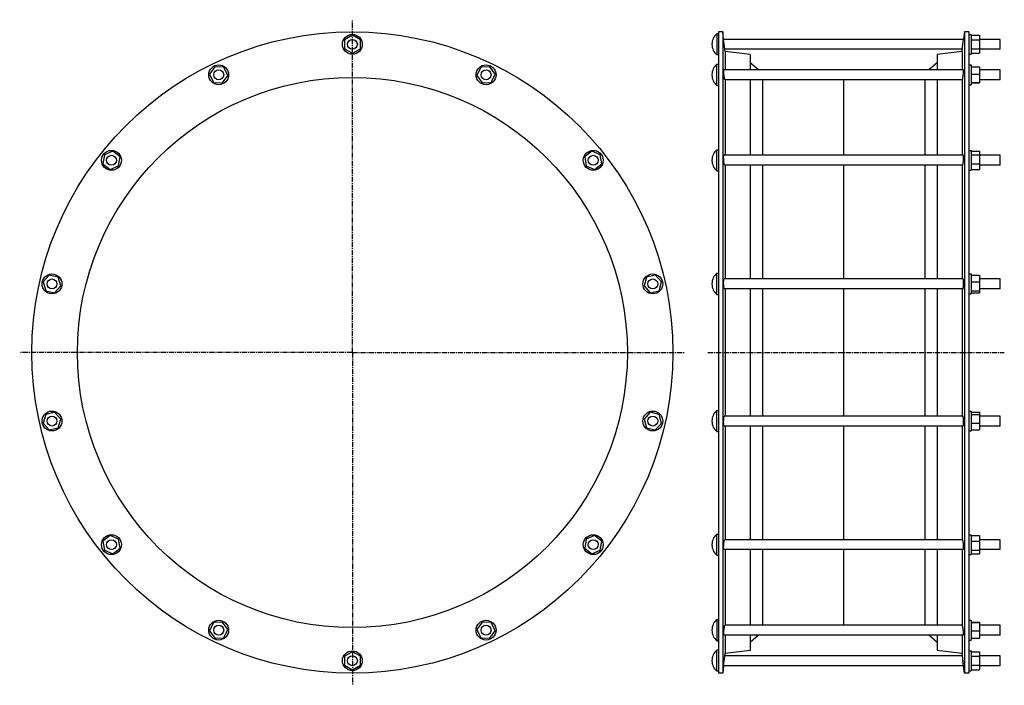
# Model space of a CAD drawing. Header units: millimetres. Extents: x -648 to 541, y -171 to 632.
import ezdxf

# ---------------------------------------------------------------- set-up
doc = ezdxf.new("R2010")
doc.units = ezdxf.units.MM
doc.header["$LTSCALE"] = 16.335
doc.linetypes.add('CENTER', pattern=[0.6, 0.375, -0.075, 0.075, -0.075])
doc.layers.get('0').update_dxf_attribs({"linetype": 'CONTINUOUS'})
doc.layers.add('AXES', color=7, linetype='CONTINUOUS')
doc.layers.add('SURFS', color=7, linetype='CONTINUOUS')

msp = doc.modelspace()

# ---------------------------------------------------------------- linework, layer by layer
at = {"color": 7, "linetype": 'Continuous'}
for p, q in [((-246.1, 613.1), (-255.7, 607.7)), ((-255.7, 607.7), (-255.7, 596.7)), ((-236.5, 607.7), (-246.1, 613.1)), ((-236.5, 596.7), (-236.5, 607.7)), ((498, 614.2), (501, 614.2)), ((501, 614.2), (501, 590.2)), ((501, 613.1), (511, 613.1)), ((501, 607.7), (511, 607.7)), ((511, 613.1), (511, 591.4)), ((-255.7, 596.7), (-246.1, 591.4)), ((-246.1, 591.4), (-236.5, 596.7)), ((501, 596.7), (511, 596.7)), ((498, 590.2), (501, 590.2)), ((501, 591.4), (511, 591.4)), ((-412.2, 575.2), (-418.6, 566.2)), ((-401.2, 574.5), (-412.2, 575.2)), ((-396.4, 564.6), (-401.2, 574.5)), ((-91, 574.5), (-95.8, 564.6)), ((-80, 575.2), (-91, 574.5)), ((-73.6, 566.2), (-80, 575.2)), ((498, 577.4), (501, 577.4)), ((501, 577.4), (501, 553.4)), ((501, 575.2), (511, 575.2)), ((511, 575.2), (511, 555.6)), ((-418.6, 566.2), (-413.8, 556.2)), ((-402.8, 555.6), (-396.4, 564.6)), ((-95.8, 564.6), (-89.4, 555.6)), ((-78.4, 556.2), (-73.6, 566.2)), ((501, 566.2), (511, 566.2)), ((-413.8, 556.2), (-402.8, 555.6)), ((-89.4, 555.6), (-78.4, 556.2)), ((498, 553.4), (501, 553.4)), ((501, 556.2), (511, 556.2)), ((501, 555.6), (511, 555.6)), ((-545.5, 468.9), (-547.3, 458.1)), ((-535.3, 473.1), (-545.5, 468.9)), ((-526.6, 466.3), (-535.3, 473.1)), ((-528.5, 455.4), (-526.6, 466.3)), ((43, 473.1), (34.4, 466.3)), ((34.4, 466.3), (36.2, 455.4)), ((53.2, 468.9), (43, 473.1)), ((55, 458.1), (53.2, 468.9)), ((498, 474.2), (501, 474.2)), ((501, 474.2), (501, 450.2)), ((501, 473.1), (511, 473.1)), ((501, 468.9), (511, 468.9)), ((511, 473.1), (511, 451.2)), ((-547.3, 458.1), (-538.7, 451.2)), ((-538.7, 451.2), (-528.5, 455.4)), ((36.2, 455.4), (46.4, 451.2)), ((46.4, 451.2), (55, 458.1)), ((501, 458.1), (511, 458.1)), ((498, 450.2), (501, 450.2)), ((501, 451.2), (511, 451.2)), ((-612, 323.6), (-619.4, 315.4)), ((-601.3, 321.2), (-612, 323.6)), ((-598.2, 310.6), (-601.3, 321.2)), ((109, 321.2), (106, 310.6)), ((119.8, 323.6), (109, 321.2)), ((127.2, 315.4), (119.8, 323.6)), ((498, 325), (501, 325)), ((501, 325), (501, 301)), ((501, 323.6), (511, 323.6)), ((511, 323.6), (511, 302.4)), ((-619.4, 315.4), (-616.3, 304.8)), ((-605.6, 302.4), (-598.2, 310.6)), ((106, 310.6), (113.3, 302.4)), ((124.1, 304.8), (127.2, 315.4)), ((501, 315.4), (511, 315.4)), ((-616.3, 304.8), (-605.6, 302.4)), ((113.3, 302.4), (124.1, 304.8)), ((498, 301), (501, 301)), ((501, 304.8), (511, 304.8)), ((501, 302.4), (511, 302.4)), ((-616.3, 155.6), (-619.4, 145)), ((-605.6, 158.1), (-616.3, 155.6)), ((-598.2, 149.9), (-605.6, 158.1)), ((113.3, 158.1), (106, 149.9)), ((124.1, 155.6), (113.3, 158.1)), ((127.2, 145), (124.1, 155.6)), ((498, 159.5), (501, 159.5)), ((501, 159.5), (501, 135.5)), ((501, 158.1), (511, 158.1)), ((501, 155.6), (511, 155.6)), ((511, 158.1), (511, 136.8)), ((-619.4, 145), (-612, 136.8)), ((-601.3, 139.3), (-598.2, 149.9)), ((106, 149.9), (109, 139.3)), ((119.8, 136.8), (127.2, 145)), ((501, 145), (511, 145)), ((-612, 136.8), (-601.3, 139.3)), ((109, 139.3), (119.8, 136.8)), ((498, 135.5), (501, 135.5)), ((501, 136.8), (511, 136.8)), ((-538.7, 9.3), (-547.3, 2.4)), ((-547.3, 2.4), (-545.5, -8.5)), ((-528.5, 5.1), (-538.7, 9.3)), ((-526.6, -5.8), (-528.5, 5.1)), ((36.2, 5.1), (34.4, -5.8)), ((46.4, 9.3), (36.2, 5.1)), ((55, 2.4), (46.4, 9.3)), ((53.2, -8.5), (55, 2.4)), ((498, 10.3), (501, 10.3)), ((501, 10.3), (501, -13.7)), ((501, 9.3), (511, 9.3)), ((501, 2.4), (511, 2.4)), ((511, 9.3), (511, -12.7)), ((-545.5, -8.5), (-535.3, -12.7)), ((-535.3, -12.7), (-526.6, -5.8)), ((34.4, -5.8), (43, -12.7)), ((43, -12.7), (53.2, -8.5)), ((501, -8.5), (511, -8.5)), ((498, -13.7), (501, -13.7)), ((501, -12.7), (511, -12.7)), ((498, -92.9), (501, -92.9)), ((501, -92.9), (501, -116.9)), ((-413.8, -95.8), (-418.6, -105.7)), ((-418.6, -105.7), (-412.2, -114.7)), ((-402.8, -95.1), (-413.8, -95.8)), ((-396.4, -104.1), (-402.8, -95.1)), ((-401.2, -114.1), (-396.4, -104.1)), ((-89.4, -95.1), (-95.8, -104.1)), ((-95.8, -104.1), (-91, -114.1)), ((-78.4, -95.8), (-89.4, -95.1)), ((-80, -114.7), (-73.6, -105.7)), ((-73.6, -105.7), (-78.4, -95.8)), ((501, -95.1), (511, -95.1)), ((501, -95.8), (511, -95.8)), ((501, -105.7), (511, -105.7)), ((511, -95.1), (511, -114.7)), ((-412.2, -114.7), (-401.2, -114.1)), ((-91, -114.1), (-80, -114.7)), ((498, -116.9), (501, -116.9)), ((501, -114.7), (511, -114.7)), ((498, -129.8), (501, -129.8)), ((501, -129.8), (501, -153.8)), ((-246.1, -130.9), (-255.7, -136.3)), ((-255.7, -136.3), (-255.7, -147.3)), ((-236.5, -136.3), (-246.1, -130.9)), ((-236.5, -147.3), (-236.5, -136.3)), ((501, -130.9), (511, -130.9)), ((501, -136.3), (511, -136.3)), ((511, -130.9), (511, -152.6)), ((-255.7, -147.3), (-246.1, -152.6)), ((-246.1, -152.6), (-236.5, -147.3)), ((498, -153.8), (501, -153.8)), ((501, -147.3), (511, -147.3)), ((501, -152.6), (511, -152.6))]:
    msp.add_line(p, q, dxfattribs=at)
for centre in [(-246.1, 602.2), (-407.5, 565.4), (-84.7, 565.4), (-537, 462.2), (44.7, 462.2), (-608.8, 313), (116.6, 313), (-608.8, 147.5), (116.6, 147.5), (-537, -1.7), (44.7, -1.7), (-407.5, -104.9), (-84.7, -104.9), (-246.1, -141.8)]:
    msp.add_circle(centre, 12, dxfattribs=at)
at = {"layer": 'AXES', "color": 7, "linetype": 'CENTER'}
for p, q in [((-246.1, 230.2), (-246.1, 631.9)), ((-246.1, 230.2), (-647.8, 230.2)), ((-246.1, 230.2), (-246.1, -171.4)), ((-246.1, 230.2), (155.6, 230.2)), ((183, 230.2), (541, 230.2))]:
    msp.add_line(p, q, dxfattribs=at)
at = {"layer": 'AXES', "color": 7, "linetype": 'Continuous'}
for p, q in [((194, 615), (194, 589.5)), ((196, 615), (194, 615)), ((202.1, 608.2), (201, 617.2)), ((202.9, 602.2), (202.1, 608.2)), ((491.9, 608.2), (202.1, 608.2)), ((490.7, 599), (491.9, 608.2)), ((493, 617.2), (491.9, 608.2)), ((536, 608.2), (511, 608.2)), ((536, 596.2), (536, 608.2)), ((188, 602.5), (188, 602)), ((204, 593.4), (202.9, 602.2)), ((490.4, 596.2), (203.7, 596.2)), ((490, 593.4), (491.1, 602.2)), ((536, 596.2), (511, 596.2)), ((196, 589.5), (194, 589.5)), ((194, 552.6), (194, 578.1)), ((194, 578.1), (196, 578.1)), ((491.8, 571.4), (202.2, 571.4)), ((536, 571.4), (511, 571.4)), ((536, 559.4), (536, 571.4)), ((188, 565.6), (188, 565.1)), ((490.4, 559.4), (203.6, 559.4)), ((536, 559.4), (511, 559.4)), ((194, 552.6), (196, 552.6)), ((194, 449.4), (194, 474.9)), ((194, 474.9), (196, 474.9)), ((491.6, 468.2), (202.4, 468.2)), ((536, 468.2), (511, 468.2)), ((536, 456.2), (536, 468.2)), ((188, 462.4), (188, 461.9)), ((490.7, 456.2), (203.4, 456.2)), ((536, 456.2), (511, 456.2)), ((194, 449.4), (196, 449.4)), ((194, 300.3), (194, 325.8)), ((194, 325.8), (196, 325.8)), ((188, 313.3), (188, 312.8)), ((491.3, 319), (202.7, 319)), ((536, 319), (511, 319)), ((536, 307), (536, 319)), ((194, 300.3), (196, 300.3)), ((491, 307), (203.1, 307)), ((536, 307), (511, 307)), ((194, 134.7), (194, 160.2)), ((194, 160.2), (196, 160.2)), ((188, 147.7), (188, 147.2)), ((491, 153.5), (203.1, 153.5)), ((536, 153.5), (511, 153.5)), ((536, 141.5), (536, 153.5)), ((194, 134.7), (196, 134.7)), ((491.3, 141.5), (202.7, 141.5)), ((536, 141.5), (511, 141.5)), ((194, 11), (196, 11)), ((194, -14.5), (194, 11)), ((490.7, 4.3), (203.4, 4.3)), ((536, 4.3), (511, 4.3)), ((536, -7.7), (536, 4.3)), ((188, -1.4), (188, -2)), ((491.6, -7.7), (202.4, -7.7)), ((536, -7.7), (511, -7.7)), ((194, -14.5), (196, -14.5)), ((194, -92.2), (196, -92.2)), ((194, -92.2), (194, -117.7)), ((188, -104.7), (188, -105.2)), ((490.4, -98.9), (203.6, -98.9)), ((536, -98.9), (511, -98.9)), ((536, -110.9), (536, -98.9)), ((194, -117.7), (196, -117.7)), ((491.8, -110.9), (202.2, -110.9)), ((536, -110.9), (511, -110.9)), ((196, -129), (194, -129)), ((194, -154.5), (194, -129)), ((188, -141.5), (188, -142)), ((202.1, -147.8), (202.9, -141.8)), ((202.7, -143.1), (203.3, -138.6)), ((202.9, -141.8), (204, -133)), ((203.4, -137.5), (203.6, -136.4)), ((203.6, -135.9), (203.7, -135.8)), ((203.6, -136.4), (203.6, -135.9)), ((490.4, -135.8), (203.7, -135.8)), ((491.6, -145.5), (490, -133)), ((491.9, -147.8), (491.1, -141.8)), ((536, -135.8), (511, -135.8)), ((536, -147.8), (536, -135.8)), ((196, -154.5), (194, -154.5)), ((202.1, -147.8), (201, -156.8)), ((491.9, -147.8), (202.1, -147.8)), ((493, -156.8), (491.9, -147.7)), ((536, -147.8), (511, -147.8))]:
    msp.add_line(p, q, dxfattribs=at)
for centre in [(-246.1, 602.2), (-407.5, 565.4), (-84.7, 565.4), (-537, 462.2), (44.7, 462.2), (-608.8, 313), (116.6, 313), (-608.8, 147.5), (116.6, 147.5), (-537, -1.7), (44.7, -1.7), (-407.5, -104.9), (-84.7, -104.9), (-246.1, -141.8)]:
    msp.add_circle(centre, 6, dxfattribs=at)
for centre, start, end in [((204, 602.5), 128.6726, 180), ((204, 602), 180, 231.3274), ((204, 565.6), 128.6726, 180), ((204, 565.1), 180, 231.3274), ((204, 462.4), 128.6726, 180), ((204, 461.9), 180, 231.3274), ((204, 313.3), 128.6726, 180), ((204, 312.8), 180, 231.3274), ((204, 147.7), 128.6726, 180), ((204, 147.2), 180, 231.3274), ((204, -1.4), 128.6726, 180), ((204, -2), 180, 231.3274), ((204, -104.7), 128.6726, 180), ((204, -105.2), 180, 231.3274), ((204, -141.5), 128.6726, 180), ((204, -142), 180, 231.3274)]:
    msp.add_arc(centre, 16, start, end, dxfattribs=at)
for points, knots in [([(202.9, 562.8), (202.8, 563.3), (202.7, 564.2), (202.5, 565.7), (202.4, 566.9), (202.3, 567.9), (202.3, 568.6), (202.2, 569.2), (202.2, 569.7), (202.2, 570.2), (202.1, 570.6), (202.1, 570.8), (202.1, 571), (202.1, 571.1), (202.2, 571.2), (202.2, 571.3), (202.2, 571.3), (202.2, 571.4), (202.2, 571.4), (202.2, 571.4), (202.2, 571.4)], [0, 0, 0, 0, 0.166106, 0.340682, 0.512898, 0.594718, 0.67192, 0.743261, 0.807584, 0.863848, 0.911144, 0.931189, 0.948726, 0.963692, 0.976041, 0.985747, 0.992823, 0.995406, 0.997396, 1, 1, 1, 1]), ([(491.1, 562.8), (491.2, 563.3), (491.3, 564.2), (491.5, 565.7), (491.6, 566.9), (491.7, 567.9), (491.8, 568.6), (491.8, 569.2), (491.8, 569.7), (491.9, 570.2), (491.9, 570.6), (491.9, 570.8), (491.9, 571), (491.9, 571.1), (491.9, 571.2), (491.9, 571.3), (491.8, 571.3), (491.8, 571.4), (491.8, 571.4), (491.8, 571.4), (491.8, 571.4)], [0, 0, 0, 0, 0.166106, 0.340682, 0.512898, 0.594718, 0.67192, 0.743261, 0.807584, 0.863848, 0.911144, 0.931189, 0.948726, 0.963692, 0.976041, 0.985747, 0.992823, 0.995406, 0.997396, 1, 1, 1, 1]), ([(203.6, 559.4), (203.6, 559.4), (203.6, 559.4), (203.5, 559.4), (203.5, 559.5), (203.5, 559.5), (203.4, 559.7), (203.4, 560), (203.3, 560.3), (203.2, 560.8), (203.1, 561.4), (203, 562.1), (202.9, 562.5), (202.9, 562.8)], [0, 0, 0, 0, 0.008376, 0.01501, 0.023548, 0.04658, 0.07768, 0.163767, 0.280433, 0.425443, 0.59598, 0.78873, 1, 1, 1, 1]), ([(490.4, 559.4), (490.4, 559.4), (490.5, 559.4), (490.5, 559.4), (490.5, 559.5), (490.5, 559.5), (490.6, 559.7), (490.6, 560), (490.7, 560.3), (490.8, 560.8), (490.9, 561.4), (491, 562.1), (491.1, 562.5), (491.1, 562.8)], [0, 0, 0, 0, 0.008376, 0.01501, 0.023548, 0.04658, 0.07768, 0.163767, 0.280433, 0.425443, 0.59598, 0.78873, 1, 1, 1, 1]), ([(202.9, 457.5), (202.9, 457.7), (202.8, 458.1), (202.6, 459.1), (202.4, 460.5), (202.3, 462.3), (202.2, 464.1), (202.1, 465.5), (202.1, 466.4), (202.2, 466.9), (202.2, 467.3), (202.2, 467.5), (202.2, 467.7), (202.3, 467.9), (202.3, 468), (202.3, 468.1), (202.3, 468.1), (202.4, 468.2), (202.4, 468.2)], [0, 0, 0, 0, 0.05911, 0.126936, 0.282468, 0.452456, 0.621084, 0.772378, 0.836928, 0.891984, 0.915553, 0.936309, 0.954151, 0.969012, 0.980868, 0.985685, 0.989784, 1, 1, 1, 1]), ([(491.1, 457.5), (491.2, 457.7), (491.2, 458.1), (491.4, 459.1), (491.6, 460.5), (491.7, 462.3), (491.8, 464.1), (491.9, 465.5), (491.9, 466.4), (491.9, 466.9), (491.8, 467.3), (491.8, 467.5), (491.8, 467.7), (491.8, 467.9), (491.7, 468), (491.7, 468.1), (491.7, 468.1), (491.6, 468.2), (491.6, 468.2)], [0, 0, 0, 0, 0.05911, 0.126936, 0.282468, 0.452456, 0.621084, 0.772378, 0.836928, 0.891984, 0.915553, 0.936309, 0.954151, 0.969012, 0.980868, 0.985685, 0.989784, 1, 1, 1, 1]), ([(203.4, 456.2), (203.3, 456.2), (203.3, 456.2), (203.3, 456.2), (203.2, 456.3), (203.2, 456.4), (203.1, 456.5), (203.1, 456.7), (203, 456.9), (203, 457.2), (202.9, 457.4), (202.9, 457.5)], [0, 0, 0, 0, 0.039449, 0.066116, 0.098692, 0.183123, 0.294319, 0.432326, 0.596581, 0.786218, 1, 1, 1, 1]), ([(490.7, 456.2), (490.7, 456.2), (490.7, 456.2), (490.7, 456.2), (490.8, 456.3), (490.8, 456.4), (490.9, 456.5), (490.9, 456.7), (491, 456.9), (491.1, 457.2), (491.1, 457.4), (491.1, 457.5)], [0, 0, 0, 0, 0.039449, 0.066116, 0.098692, 0.183123, 0.294319, 0.432326, 0.596581, 0.786218, 1, 1, 1, 1]), ([(202.9, 307.2), (202.9, 307.2), (202.8, 307.3), (202.8, 307.5), (202.7, 307.7), (202.6, 308.1), (202.5, 308.7), (202.4, 309.6), (202.3, 310.5), (202.2, 311.5), (202.2, 312.6), (202.1, 313.7), (202.1, 314.7), (202.2, 315.7), (202.2, 316.6), (202.3, 317.3), (202.3, 317.8), (202.4, 318.1), (202.4, 318.4), (202.5, 318.6), (202.5, 318.8), (202.6, 318.9), (202.6, 318.9), (202.7, 319), (202.7, 319)], [0, 0, 0, 0, 0.013338, 0.030274, 0.050785, 0.074772, 0.13252, 0.201867, 0.280679, 0.366444, 0.456368, 0.547478, 0.636738, 0.721171, 0.797985, 0.86469, 0.893586, 0.919215, 0.941404, 0.960026, 0.975018, 0.981167, 0.986442, 1, 1, 1, 1]), ([(491.1, 307.2), (491.2, 307.2), (491.2, 307.3), (491.3, 307.5), (491.3, 307.7), (491.4, 308.1), (491.5, 308.7), (491.6, 309.6), (491.7, 310.5), (491.8, 311.5), (491.8, 312.6), (491.9, 313.7), (491.9, 314.7), (491.9, 315.7), (491.8, 316.6), (491.8, 317.3), (491.7, 317.8), (491.7, 318.1), (491.6, 318.4), (491.5, 318.6), (491.5, 318.8), (491.5, 318.9), (491.4, 318.9), (491.3, 319), (491.3, 319)], [0, 0, 0, 0, 0.013338, 0.030274, 0.050785, 0.074772, 0.13252, 0.201867, 0.280679, 0.366444, 0.456368, 0.547478, 0.636738, 0.721171, 0.797985, 0.86469, 0.893586, 0.919215, 0.941404, 0.960026, 0.975018, 0.981167, 0.986442, 1, 1, 1, 1]), ([(203.1, 307), (203, 307), (203, 307), (203, 307), (202.9, 307.1), (202.9, 307.1), (202.9, 307.2)], [0, 0, 0, 0, 0.182129, 0.398012, 0.667413, 1, 1, 1, 1]), ([(491, 307), (491, 307), (491, 307), (491, 307), (491.1, 307.1), (491.1, 307.1), (491.1, 307.2)], [0, 0, 0, 0, 0.182129, 0.398012, 0.667413, 1, 1, 1, 1]), ([(202.7, 141.5), (202.7, 141.5), (202.6, 141.5), (202.6, 141.6), (202.5, 141.7), (202.5, 141.9), (202.4, 142.1), (202.4, 142.3), (202.3, 142.6), (202.3, 143.1), (202.2, 143.8), (202.2, 144.7), (202.1, 145.7), (202.1, 146.8), (202.2, 147.9), (202.2, 148.9), (202.3, 150), (202.4, 150.9), (202.5, 151.7), (202.6, 152.3), (202.7, 152.7), (202.8, 153), (202.8, 153.1), (202.9, 153.3), (202.9, 153.3)], [0, 0, 0, 0, 0.013558, 0.018833, 0.024982, 0.039974, 0.058596, 0.080785, 0.106415, 0.13531, 0.202016, 0.27883, 0.363264, 0.452524, 0.543634, 0.633557, 0.719322, 0.798133, 0.867481, 0.925228, 0.949215, 0.969726, 0.986662, 1, 1, 1, 1]), ([(202.9, 153.3), (202.9, 153.3), (202.9, 153.4), (203, 153.4), (203, 153.4), (203, 153.5), (203.1, 153.5)], [0, 0, 0, 0, 0.332587, 0.601988, 0.817871, 1, 1, 1, 1]), ([(491.1, 153.3), (491.1, 153.3), (491.1, 153.4), (491, 153.4), (491, 153.4), (491, 153.5), (491, 153.5)], [0, 0, 0, 0, 0.332587, 0.601988, 0.817871, 1, 1, 1, 1]), ([(491.3, 141.5), (491.3, 141.5), (491.4, 141.5), (491.5, 141.6), (491.5, 141.7), (491.5, 141.9), (491.6, 142.1), (491.7, 142.3), (491.7, 142.6), (491.8, 143.1), (491.8, 143.8), (491.9, 144.7), (491.9, 145.7), (491.9, 146.8), (491.8, 147.9), (491.8, 148.9), (491.7, 150), (491.6, 150.9), (491.5, 151.7), (491.4, 152.3), (491.3, 152.7), (491.3, 153), (491.2, 153.1), (491.2, 153.3), (491.1, 153.3)], [0, 0, 0, 0, 0.013558, 0.018833, 0.024982, 0.039974, 0.058596, 0.080785, 0.106415, 0.13531, 0.202016, 0.27883, 0.363264, 0.452524, 0.543634, 0.633557, 0.719322, 0.798133, 0.867481, 0.925228, 0.949215, 0.969726, 0.986662, 1, 1, 1, 1]), ([(202.4, -7.7), (202.4, -7.7), (202.3, -7.7), (202.3, -7.6), (202.3, -7.5), (202.3, -7.4), (202.2, -7.3), (202.2, -7.1), (202.2, -6.8), (202.2, -6.5), (202.1, -6), (202.1, -5), (202.2, -3.6), (202.3, -1.9), (202.4, -0.1), (202.6, 1.3), (202.8, 2.3), (202.9, 2.8), (202.9, 3)], [0, 0, 0, 0, 0.010216, 0.014315, 0.019132, 0.030988, 0.045849, 0.063692, 0.084447, 0.108016, 0.163073, 0.227623, 0.378917, 0.547545, 0.717533, 0.873064, 0.94089, 1, 1, 1, 1]), ([(202.9, 3), (202.9, 3.1), (203, 3.3), (203, 3.5), (203.1, 3.8), (203.1, 3.9), (203.2, 4.1), (203.2, 4.2), (203.3, 4.2), (203.3, 4.3), (203.3, 4.3), (203.4, 4.3)], [0, 0, 0, 0, 0.213781, 0.403419, 0.567674, 0.705681, 0.816877, 0.901308, 0.933884, 0.960551, 1, 1, 1, 1]), ([(491.1, 3), (491.1, 3.1), (491.1, 3.3), (491, 3.5), (490.9, 3.8), (490.9, 3.9), (490.8, 4.1), (490.8, 4.2), (490.7, 4.2), (490.7, 4.3), (490.7, 4.3), (490.7, 4.3)], [0, 0, 0, 0, 0.213781, 0.403419, 0.567674, 0.705681, 0.816877, 0.901308, 0.933884, 0.960551, 1, 1, 1, 1]), ([(491.6, -7.7), (491.6, -7.7), (491.7, -7.7), (491.7, -7.6), (491.7, -7.5), (491.8, -7.4), (491.8, -7.3), (491.8, -7.1), (491.8, -6.8), (491.9, -6.5), (491.9, -6), (491.9, -5), (491.8, -3.6), (491.7, -1.9), (491.6, -0.1), (491.4, 1.3), (491.2, 2.3), (491.2, 2.8), (491.1, 3)], [0, 0, 0, 0, 0.010216, 0.014315, 0.019132, 0.030988, 0.045849, 0.063692, 0.084447, 0.108016, 0.163073, 0.227623, 0.378917, 0.547545, 0.717533, 0.873064, 0.94089, 1, 1, 1, 1]), ([(202.2, -110.9), (202.2, -110.9), (202.2, -110.9), (202.2, -110.9), (202.2, -110.9), (202.2, -110.8), (202.2, -110.7), (202.1, -110.6), (202.1, -110.5), (202.1, -110.3), (202.1, -110.1), (202.2, -109.7), (202.2, -109.3), (202.2, -108.7), (202.3, -108.1), (202.3, -107.4), (202.4, -106.5), (202.5, -105.2), (202.7, -103.8), (202.8, -102.8), (202.9, -102.3)], [0, 0, 0, 0, 0.002604, 0.004594, 0.007177, 0.014253, 0.023959, 0.036308, 0.051274, 0.068811, 0.088856, 0.136152, 0.192416, 0.25674, 0.328081, 0.405282, 0.487102, 0.659318, 0.833894, 1, 1, 1, 1]), ([(202.9, -102.3), (202.9, -102.1), (203, -101.6), (203.1, -101), (203.2, -100.4), (203.3, -99.9), (203.4, -99.5), (203.4, -99.2), (203.5, -99.1), (203.5, -99), (203.5, -99), (203.6, -98.9), (203.6, -98.9), (203.6, -98.9)], [0, 0, 0, 0, 0.211269, 0.40402, 0.574556, 0.719567, 0.836232, 0.92232, 0.95342, 0.976452, 0.98499, 0.991624, 1, 1, 1, 1]), ([(491.1, -102.3), (491.1, -102.1), (491, -101.6), (490.9, -101), (490.8, -100.4), (490.7, -99.9), (490.6, -99.5), (490.6, -99.2), (490.5, -99.1), (490.5, -99), (490.5, -99), (490.5, -98.9), (490.4, -98.9), (490.4, -98.9)], [0, 0, 0, 0, 0.211269, 0.40402, 0.574556, 0.719567, 0.836232, 0.92232, 0.95342, 0.976452, 0.98499, 0.991624, 1, 1, 1, 1]), ([(491.8, -110.9), (491.8, -110.9), (491.8, -110.9), (491.8, -110.9), (491.8, -110.9), (491.9, -110.8), (491.9, -110.7), (491.9, -110.6), (491.9, -110.5), (491.9, -110.3), (491.9, -110.1), (491.9, -109.7), (491.8, -109.3), (491.8, -108.7), (491.8, -108.1), (491.7, -107.4), (491.6, -106.5), (491.5, -105.2), (491.3, -103.8), (491.2, -102.8), (491.1, -102.3)], [0, 0, 0, 0, 0.002604, 0.004594, 0.007177, 0.014253, 0.023959, 0.036308, 0.051274, 0.068811, 0.088856, 0.136152, 0.192416, 0.25674, 0.328081, 0.405282, 0.487102, 0.659318, 0.833894, 1, 1, 1, 1])]:
    msp.add_open_spline(points, degree=3, knots=knots, dxfattribs=at)
at = {"layer": 'SURFS', "color": 7, "linetype": 'Continuous'}
for p, q in [((196, 617.2), (196, -156.8)), ((201, 617.2), (196, 617.2)), ((201, 617.2), (201, -156.8)), ((493, 617.2), (493, -156.8)), ((498, 617.2), (493, 617.2)), ((498, 617.2), (498, -156.8)), ((204, 593.4), (204, 571.4)), ((234, 589.7), (204, 593.4)), ((234, 589.7), (234, 571.4)), ((490, 593.4), (460, 589.7)), ((460, 589.7), (460, 571.4)), ((490, 593.4), (490, 571.4)), ((244.3, 571.4), (234, 580)), ((460, 580), (449.7, 571.4)), ((204, 559.4), (204, 468.2)), ((234, 559.4), (234, 468.2)), ((249.1, 559.4), (249.1, 468.2)), ((347, 559.4), (347, 468.2)), ((444.9, 559.4), (444.9, 468.2)), ((460, 559.4), (460, 468.2)), ((490, 559.4), (490, 468.2)), ((204, 456.2), (204, 319)), ((234, 456.2), (234, 319)), ((249.1, 456.2), (249.1, 319)), ((347, 456.2), (347, 319)), ((444.9, 456.2), (444.9, 319)), ((460, 456.2), (460, 319)), ((490, 456.2), (490, 319)), ((204, 307), (204, 153.5)), ((234, 307), (234, 153.5)), ((249.1, 307), (249.1, 153.5)), ((347, 307), (347, 153.5)), ((444.9, 307), (444.9, 153.5)), ((460, 307), (460, 153.5)), ((490, 307), (490, 153.5)), ((204, 141.5), (204, 4.3)), ((234, 141.5), (234, 4.3)), ((249.1, 141.5), (249.1, 4.3)), ((347, 141.5), (347, 4.3)), ((444.9, 141.5), (444.9, 4.3)), ((460, 141.5), (460, 4.3)), ((490, 141.5), (490, 4.3)), ((204, -7.7), (204, -98.9)), ((234, -7.7), (234, -98.9)), ((249.1, -7.7), (249.1, -98.9)), ((347, -7.7), (347, -98.9)), ((444.9, -7.7), (444.9, -98.9)), ((460, -7.7), (460, -98.9)), ((490, -7.7), (490, -98.9)), ((204, -110.9), (204, -133)), ((234, -110.9), (234, -129.3)), ((244.3, -110.9), (234, -119.6)), ((460, -119.6), (449.7, -110.9)), ((460, -110.9), (460, -129.3)), ((490, -110.9), (490, -133)), ((234, -129.3), (204, -133)), ((490, -133), (460, -129.3)), ((201, -156.8), (196, -156.8)), ((498, -156.8), (493, -156.8))]:
    msp.add_line(p, q, dxfattribs=at)
for radius in [387, 332]:
    msp.add_circle((-246.1, 230.2), radius, dxfattribs=at)

doc.saveas('drawing.dxf')
